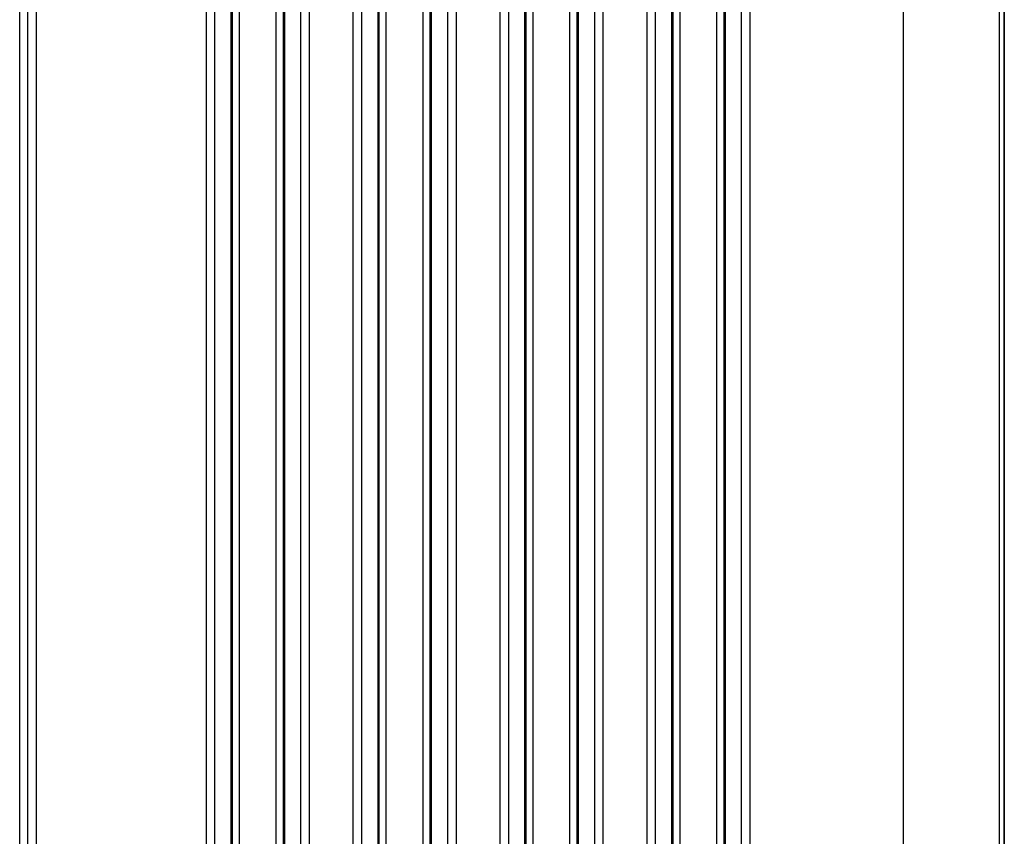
# Model space of a CAD drawing. Header units: millimetres. Extents: x 0 to 83, y -77.8 to 7.6.
# Tile 4 of 6: x 57.2 to 83, y -56.4 to -35.1. Entities that reach past the tile are written whole.
import ezdxf

# ---------------------------------------------------------------- set-up
doc = ezdxf.new("R2010")
doc.units = ezdxf.units.MM

msp = doc.modelspace()

# ---------------------------------------------------------------- linework, layer by layer
at = {"color": 7, "linetype": 'Continuous', "lineweight": 25}
for p, q in [((80.366, -72.2), (80.366, 2.004)), ((82.862, 2.004), (82.862, -72.2)), ((83, 2.004), (83, -72.2)), ((57.25, -70.2), (57.25, 0)), ((57.467, -70.2), (57.467, 0)), ((57.683, 0), (57.683, -70.2)), ((62.132, -70.2), (62.132, 0)), ((62.348, 0), (62.348, -70.2)), ((62.78, -70.2), (62.78, 0)), ((62.814, -70.2), (62.814, 0)), ((62.996, -70.2), (62.996, 0)), ((63.957, -70.2), (63.957, 0)), ((64.139, 0), (64.139, -70.2)), ((64.172, 0), (64.172, -70.2)), ((64.604, -70.2), (64.604, 0)), ((64.821, 0), (64.821, -70.2)), ((65.973, -70.2), (65.973, 0)), ((66.19, 0), (66.19, -70.2)), ((66.621, -70.2), (66.621, 0)), ((66.655, -70.2), (66.655, 0)), ((66.837, -70.2), (66.837, 0)), ((67.798, -70.2), (67.798, 0)), ((67.98, 0), (67.98, -70.2)), ((68.014, 0), (68.014, -70.2)), ((68.445, -70.2), (68.445, 0)), ((68.662, 0), (68.662, -70.2)), ((69.814, -70.2), (69.814, 0)), ((70.031, 0), (70.031, -70.2)), ((70.463, -70.2), (70.463, 0)), ((70.496, -70.2), (70.496, 0)), ((70.678, -70.2), (70.678, 0)), ((71.639, -70.2), (71.639, 0)), ((71.821, 0), (71.821, -70.2)), ((71.855, 0), (71.855, -70.2)), ((72.287, -70.2), (72.287, 0)), ((72.503, 0), (72.503, -70.2)), ((73.656, -70.2), (73.656, 0)), ((73.872, 0), (73.872, -70.2)), ((74.304, -70.2), (74.304, 0)), ((74.337, -70.2), (74.337, 0)), ((74.519, -70.2), (74.519, 0)), ((75.481, -70.2), (75.481, 0)), ((75.663, 0), (75.663, -70.2)), ((75.696, 0), (75.696, -70.2)), ((76.128, -70.2), (76.128, 0)), ((76.344, 0), (76.344, -70.2)), ((83, -70.2), (83, 0))]:
    msp.add_line(p, q, dxfattribs=at)

doc.saveas('drawing.dxf')
